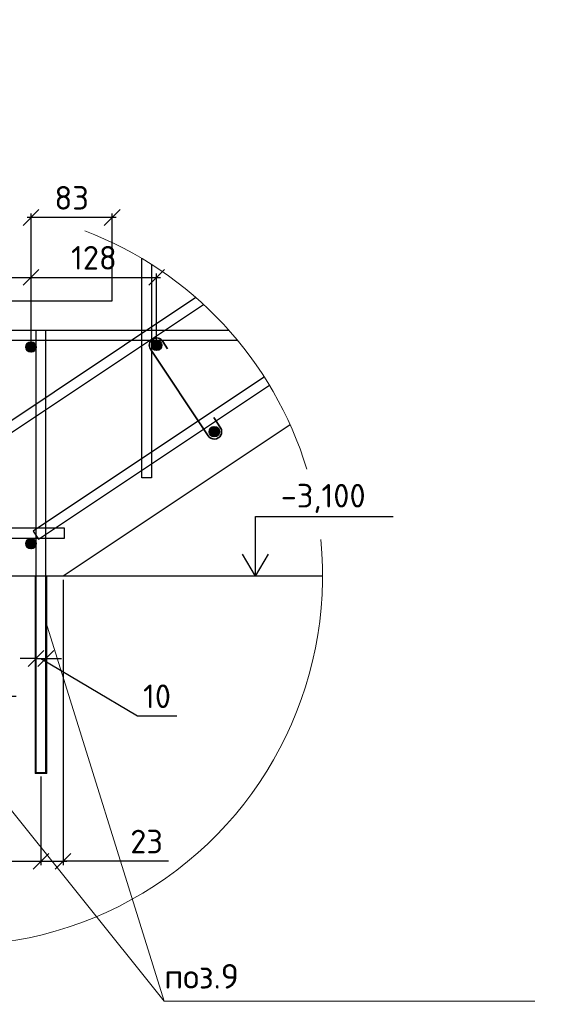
# Model space of a CAD drawing. Header units: millimetres. Extents: x 125896 to 2572636, y -120305 to 130347.
# Tile 242 of 256: x 414159 to 419648, y 30947 to 40964. Entities that reach past the tile are written whole.
import ezdxf

# ---------------------------------------------------------------- set-up
doc = ezdxf.new("R2010")
doc.units = ezdxf.units.MM
doc.linetypes.add('CENTER', pattern=[2, 1.25, -0.25, 0.25, -0.25])
for name, color, linetype, lineweight in [('Арматура', 152, 'Continuous', 40), ('ОСИ', 7, 'CENTER', 15), ('Основная 0.35', 200, 'Continuous', 35), ('Столовая Двери и окна', 7, 'Continuous', 15), ('ТЕКСТ', 7, 'Continuous', 15)]:
    doc.layers.add(name, color=color, linetype=linetype, lineweight=lineweight)
doc.layers.add('Столовая - обозначения', color=7, linetype='Continuous')
doc.layers.add('ФВ-2', color=7, linetype='Continuous')
doc.styles.add('GOST-2.304_Type-B', font='GOST Common.ttf')
doc.styles.get("Standard").update_dxf_attribs({"font": 'isocpeur.ttf'})
doc.styles.add('ГОСТ', font='isocpeur.ttf')
doc.dimstyles.new('Осевые', dxfattribs={"dimscale": 0.7, "dimtxt": 450, "dimasz": 400, "dimexe": 100, "dimexo": 100, "dimgap": 100, "dimtad": 1, "dimdec": 0, "dimzin": 0, "dimdsep": 46, "dimtxsty": 'Standard', "dimblk": 'OBLIQUE', "dimcen": 9, "dimdle": 100, "dimazin": 0, "dimtm": 1e-09, "dimtfac": 1, "dimtdec": 0, "dimtofl": 0, "dimtmove": 0, "dimatfit": 3, "dimfxl": 1, "dimtolj": 1, "dimtzin": 0, "dimarcsym": 0})

# ---------------------------------------------------------------- blocks, each defined once
blk = doc.blocks.new('_OBLIQUE')
at = {"color": 0, "linetype": 'ByBlock'}
blk.add_line((-0.5, -0.5), (0.5, 0.5), dxfattribs=at)
blk = doc.blocks.new('*D724')
at = {"layer": 'Defpoints', "color": 0, "linetype": 'ByBlock', "lineweight": 20, "ltscale": 13, "transparency": 16777216}
for p in [(412675, 33304, 3600), (414375, 33304, 3600), (414375, 32403)]:
    blk.add_point(p, dxfattribs=at)
at = {"layer": 'ОСИ', "color": 0, "linetype": 'ByBlock', "lineweight": -2, "ltscale": 13, "transparency": 16777216}
for p, q in [((412675, 33264), (412675, 32363)), ((414375, 33264), (414375, 32363)), ((412635, 32403), (414415, 32403))]:
    blk.add_line(p, q, dxfattribs=at)
at = {"layer": 'ОСИ', "color": 0, "linetype": 'ByBlock', "lineweight": -2, "ltscale": 13, "transparency": 16777216, "xscale": 160, "yscale": 160, "zscale": 160, "rotation": 180}
blk.add_blockref('_OBLIQUE', (412675, 32403), dxfattribs=at)
at = {"layer": 'ОСИ', "color": 0, "linetype": 'ByBlock', "lineweight": -2, "ltscale": 13, "transparency": 16777216, "xscale": 160, "yscale": 160, "zscale": 160}
blk.add_blockref('_OBLIQUE', (414375, 32403), dxfattribs=at)
at = {"layer": 'ОСИ', "color": 0, "linetype": 'ByBlock', "ltscale": 13, "transparency": 16777216, "insert": (413525, 32603), "char_height": 240, "attachment_point": 5}
blk.add_mtext('\\A1;170', dxfattribs=at)
blk = doc.blocks.new('*D725')
at = {"layer": 'Defpoints', "color": 0, "linetype": 'ByBlock', "lineweight": 20, "ltscale": 13, "transparency": 16777216}
for p in [(414600, 35304, 1800), (414375, 33304, 3600), (414600, 32403)]:
    blk.add_point(p, dxfattribs=at)
at = {"layer": 'ОСИ', "color": 0, "linetype": 'ByBlock', "lineweight": -2, "ltscale": 13, "transparency": 16777216}
for p, q in [((414600, 35264), (414600, 32363)), ((414375, 33264), (414375, 32363)), ((414335, 32403), (414640, 32403)), ((415674, 32403), (414600, 32403))]:
    blk.add_line(p, q, dxfattribs=at)
at = {"layer": 'ОСИ', "color": 0, "linetype": 'ByBlock', "lineweight": -2, "ltscale": 13, "transparency": 16777216, "xscale": 160, "yscale": 160, "zscale": 160, "rotation": 180}
blk.add_blockref('_OBLIQUE', (414375, 32403), dxfattribs=at)
at = {"layer": 'ОСИ', "color": 0, "linetype": 'ByBlock', "lineweight": -2, "ltscale": 13, "transparency": 16777216, "xscale": 160, "yscale": 160, "zscale": 160}
blk.add_blockref('_OBLIQUE', (414600, 32403), dxfattribs=at)
at = {"layer": 'ОСИ', "color": 0, "linetype": 'ByBlock', "ltscale": 13, "transparency": 16777216, "insert": (415450, 32603), "char_height": 240, "attachment_point": 5}
blk.add_mtext('\\A1;23', dxfattribs=at)
blk = doc.blocks.new('*D728')
at = {"layer": 'Defpoints', "color": 0, "linetype": 'ByBlock', "lineweight": 20, "ltscale": 13, "transparency": 16777216}
for p in [(414275, 38342), (412570, 37634, 3600), (414275, 37634, 3600)]:
    blk.add_point(p, dxfattribs=at)
at = {"layer": 'ОСИ', "color": 0, "linetype": 'ByBlock', "lineweight": -2, "ltscale": 13, "transparency": 16777216}
for p, q in [((412570, 37674), (412570, 38382)), ((414275, 37674), (414275, 38382)), ((412530, 38342), (414315, 38342))]:
    blk.add_line(p, q, dxfattribs=at)
at = {"layer": 'ОСИ', "color": 0, "linetype": 'ByBlock', "lineweight": -2, "ltscale": 13, "transparency": 16777216, "xscale": 160, "yscale": 160, "zscale": 160, "rotation": 180}
blk.add_blockref('_OBLIQUE', (412570, 38342), dxfattribs=at)
at = {"layer": 'ОСИ', "color": 0, "linetype": 'ByBlock', "lineweight": -2, "ltscale": 13, "transparency": 16777216, "xscale": 160, "yscale": 160, "zscale": 160}
blk.add_blockref('_OBLIQUE', (414275, 38342), dxfattribs=at)
at = {"layer": 'ОСИ', "color": 0, "linetype": 'ByBlock', "ltscale": 13, "transparency": 16777216, "insert": (413423, 38542), "char_height": 240, "attachment_point": 5}
blk.add_mtext('\\A1;170', dxfattribs=at)
blk = doc.blocks.new('*D729')
at = {"layer": 'Defpoints', "color": 0, "linetype": 'ByBlock', "lineweight": 20, "ltscale": 13, "transparency": 16777216}
for p in [(415552, 38342), (414275, 37634, 3600), (415552, 37651, 3600)]:
    blk.add_point(p, dxfattribs=at)
at = {"layer": 'ОСИ', "color": 0, "linetype": 'ByBlock', "lineweight": -2, "ltscale": 13, "transparency": 16777216}
for p, q in [((414275, 37674), (414275, 38382)), ((415552, 37691), (415552, 38382)), ((414235, 38342), (415592, 38342))]:
    blk.add_line(p, q, dxfattribs=at)
at = {"layer": 'ОСИ', "color": 0, "linetype": 'ByBlock', "lineweight": -2, "ltscale": 13, "transparency": 16777216, "xscale": 160, "yscale": 160, "zscale": 160, "rotation": 180}
blk.add_blockref('_OBLIQUE', (414275, 38342), dxfattribs=at)
at = {"layer": 'ОСИ', "color": 0, "linetype": 'ByBlock', "lineweight": -2, "ltscale": 13, "transparency": 16777216, "xscale": 160, "yscale": 160, "zscale": 160}
blk.add_blockref('_OBLIQUE', (415552, 38342), dxfattribs=at)
at = {"layer": 'ОСИ', "color": 0, "linetype": 'ByBlock', "ltscale": 13, "transparency": 16777216, "insert": (414914, 38542), "char_height": 240, "attachment_point": 5}
blk.add_mtext('\\A1;128', dxfattribs=at)
blk = doc.blocks.new('*D730')
at = {"layer": 'Defpoints', "color": 0, "linetype": 'ByBlock', "lineweight": 20, "ltscale": 13, "transparency": 16777216}
for p in [(414275, 38952), (414275, 38104), (415100, 38104, 3600)]:
    blk.add_point(p, dxfattribs=at)
at = {"layer": 'ОСИ', "color": 0, "linetype": 'ByBlock', "lineweight": -2, "ltscale": 13, "transparency": 16777216}
for p, q in [((414275, 38144), (414275, 38992)), ((415100, 38144), (415100, 38992)), ((415140, 38952), (414235, 38952))]:
    blk.add_line(p, q, dxfattribs=at)
at = {"layer": 'ОСИ', "color": 0, "linetype": 'ByBlock', "lineweight": -2, "ltscale": 13, "transparency": 16777216, "xscale": 160, "yscale": 160, "zscale": 160, "rotation": 180}
blk.add_blockref('_OBLIQUE', (414275, 38952), dxfattribs=at)
at = {"layer": 'ОСИ', "color": 0, "linetype": 'ByBlock', "lineweight": -2, "ltscale": 13, "transparency": 16777216, "xscale": 160, "yscale": 160, "zscale": 160}
blk.add_blockref('_OBLIQUE', (415100, 38952), dxfattribs=at)
at = {"layer": 'ОСИ', "color": 0, "linetype": 'ByBlock', "ltscale": 13, "transparency": 16777216, "insert": (414688, 39152), "char_height": 240, "attachment_point": 5}
blk.add_mtext('\\A1;83', dxfattribs=at)
blk = doc.blocks.new('*D731')
at = {"layer": 'Defpoints', "color": 0, "linetype": 'ByBlock', "lineweight": 20, "ltscale": 13, "transparency": 16777216}
for p in [(414325, 34587, 3600), (414425, 34587, 3600), (414425, 34465)]:
    blk.add_point(p, dxfattribs=at)
at = {"layer": 'ОСИ', "color": 0, "linetype": 'ByBlock', "lineweight": -2, "ltscale": 13, "transparency": 16777216}
for p, q in [((414325, 34465), (414165, 34465)), ((414325, 34547), (414325, 34425)), ((414325, 34465), (414425, 34465)), ((414375, 34465), (415356, 33881)), ((414425, 34547), (414425, 34425)), ((414425, 34465), (414585, 34465)), ((415356, 33881), (415756, 33881))]:
    blk.add_line(p, q, dxfattribs=at)
at = {"layer": 'ОСИ', "color": 0, "linetype": 'ByBlock', "lineweight": -2, "ltscale": 13, "transparency": 16777216, "xscale": 160, "yscale": 160, "zscale": 160}
blk.add_blockref('_OBLIQUE', (414325, 34465), dxfattribs=at)
at = {"layer": 'ОСИ', "color": 0, "linetype": 'ByBlock', "lineweight": -2, "ltscale": 13, "transparency": 16777216, "xscale": 160, "yscale": 160, "zscale": 160, "rotation": 180}
blk.add_blockref('_OBLIQUE', (414425, 34465), dxfattribs=at)
at = {"layer": 'ОСИ', "color": 0, "linetype": 'ByBlock', "ltscale": 13, "transparency": 16777216, "insert": (415556, 34081), "char_height": 240, "attachment_point": 5}
blk.add_mtext('\\A1;10', dxfattribs=at)
blk = doc.blocks.new('*D732')
at = {"layer": 'Defpoints', "color": 0, "linetype": 'ByBlock', "lineweight": 20, "ltscale": 13, "transparency": 16777216}
for p in [(412615, 33760, 3600), (412735, 33760, 3600), (412735, 33691)]:
    blk.add_point(p, dxfattribs=at)
at = {"layer": 'ОСИ', "color": 0, "linetype": 'ByBlock', "lineweight": -2, "ltscale": 13, "transparency": 16777216}
for p, q in [((412675, 33691), (413389, 34081)), ((413389, 34081), (414125, 34081)), ((412615, 33691), (412455, 33691)), ((412615, 33720), (412615, 33651)), ((412615, 33691), (412735, 33691)), ((412735, 33720), (412735, 33651)), ((412735, 33691), (412895, 33691))]:
    blk.add_line(p, q, dxfattribs=at)
at = {"layer": 'ОСИ', "color": 0, "linetype": 'ByBlock', "lineweight": -2, "ltscale": 13, "transparency": 16777216, "xscale": 160, "yscale": 160, "zscale": 160}
blk.add_blockref('_OBLIQUE', (412615, 33691), dxfattribs=at)
at = {"layer": 'ОСИ', "color": 0, "linetype": 'ByBlock', "lineweight": -2, "ltscale": 13, "transparency": 16777216, "xscale": 160, "yscale": 160, "zscale": 160, "rotation": 180}
blk.add_blockref('_OBLIQUE', (412735, 33691), dxfattribs=at)
at = {"layer": 'ОСИ', "color": 0, "linetype": 'ByBlock', "ltscale": 13, "transparency": 16777216, "insert": (413757, 34281), "char_height": 240, "attachment_point": 5}
blk.add_mtext('\\A1;d=12', dxfattribs=at)

msp = doc.modelspace()

# ---------------------------------------------------------------- hatches: boundary and pattern name
at = {"layer": 'Арматура'}
h = msp.add_hatch(color=256, dxfattribs=at)
edge = h.paths.add_edge_path()
edge.add_arc((414275.1, 37633.8), 50, 0, 360)
h = msp.add_hatch(color=256, dxfattribs=at)
edge = h.paths.add_edge_path()
edge.add_arc((415552.4, 37651.5), 50, 0, 360)
h = msp.add_hatch(color=256, dxfattribs=at)
edge = h.paths.add_edge_path()
edge.add_arc((416138.6, 36772.2), 50, 0, 360)
h = msp.add_hatch(color=256, dxfattribs=at)
edge = h.paths.add_edge_path()
edge.add_arc((414275.1, 35633.8), 50, 0, 360)
at = {"layer": 'ФВ-2', "lineweight": 20, "true_color": 0x006272}
h = msp.add_hatch(dxfattribs=at)
h.set_pattern_fill('ANGLE', color=146, scale=2)
h.set_pattern_definition([(0, (4853.161, -63181.322), (0, 13.97), [10.16, -3.81]), (90, (4853.161, -63181.322), (-13.97, 9e-16), [10.16, -3.81])])
h.paths.add_polyline_path([(414325.1, 33303.8), (414315.1, 33303.8), (414315.1, 35303.8), (414325.1, 35303.8)])
h.paths.add_polyline_path([(414435.1, 33293.8), (414435.1, 33303.8), (414315.1, 33303.8), (414315.1, 33293.8)])
h.paths.add_polyline_path([(414435.1, 33303.8), (414425.1, 33303.8), (414425.1, 35303.8), (414435.1, 35303.8)])

# ---------------------------------------------------------------- linework, layer by layer
at = {"layer": 'Арматура'}
for centre in [(414275.1, 37633.8, 3600), (415552.4, 37651.5, 3600), (416138.6, 36772.2, 3791.8), (414275.1, 35633.8, 3600)]:
    msp.add_circle(centre, 50, dxfattribs=at)
at = {"layer": 'Основная 0.35'}
for p, q in [((415615.7, 37691.7, 3600), (415663.3, 37616.7, 3600)), ((416075.2, 36732, 3791.8), (415489.1, 37611.3, 3600)), ((416201.9, 36812.4, 3791.8), (416135.3, 36917.4, 3791.8))]:
    msp.add_line(p, q, dxfattribs=at)
for centre, start, end in [((415552.4, 37651.5, 3600), 32.40892, 212.40892), ((416138.6, 36772.2, 3791.8), 212.40892, 32.40892)]:
    msp.add_arc(centre, 75, start, end, dxfattribs=at)
at = {"layer": 'Столовая Двери и окна', "color": 18, "lineweight": 30, "true_color": 0x000000}
msp.add_line((416909.8, 36843.6, 1771.1), (414600.1, 35303.8, 1800), dxfattribs=at)
at = {"layer": 'Столовая Двери и окна', "color": 18, "lineweight": 25, "true_color": 0x000000}
for p, q in [((416558.6, 35301.3), (416558.6, 35908.3)), ((416558.6, 35908.3), (417959.1, 35908.3)), ((416558.6, 35301.3), (416426.9, 35527.6)), ((416558.6, 35301.3), (416690.2, 35527.6))]:
    msp.add_line(p, q, dxfattribs=at)
at = {"layer": 'Столовая Двери и окна', "color": 18, "lineweight": 20, "true_color": 0x000000}
for p, q in [((414425.1, 34838, 3600), (415629, 30978.6)), ((415629, 30978.6), (412725.1, 34601.1, 3600)), ((414315.1, 33303.8, 3600), (414435.1, 33303.8, 3600)), ((415629, 30978.6), (419399.5, 30978.6))]:
    msp.add_line(p, q, dxfattribs=at)
at = {"layer": 'Столовая Двери и окна', "color": 18, "lineweight": 30, "true_color": 0x000000, "elevation": 3600}
msp.add_lwpolyline([(412100.1, 36103.8), (412100.1, 38103.8), (415100.1, 38103.8), (415100.1, 38696.9)], dxfattribs=at)
at = {"layer": 'Столовая Двери и окна', "color": 146, "lineweight": 30, "true_color": 0x105689}
for points, elevation in [([(415500.1, 38475), (415500.1, 36303.8), (415400.1, 36303.8), (415400.1, 38536.5)], 3600), ([(415952.4, 38136.4), (412340.1, 35728.2), (412395.5, 35645), (416029.2, 38067.4)], 1608.2), ([(416288.1, 37803.8), (412520.2, 37803.8), (412520.2, 37803.8), (412520.2, 37803.8)], 3600), ([(412589, 37703.8), (416374, 37703.8)], 3600), ([(416647.5, 37329.8), (414296.3, 35762.3), (414351.8, 35679.1), (416700, 37244.6)], 1800), ([(412379.9, 35691.1), (414615.8, 35691.1), (414615.8, 35791.1), (412379.9, 35791.1), (412379.9, 35791.1), (412379.9, 35791.1)], 3600)]:
    msp.add_lwpolyline(points, dxfattribs=dict(at, elevation=elevation))
at = {"layer": 'Столовая Двери и окна', "color": 5, "lineweight": 30, "elevation": 3600}
msp.add_lwpolyline([(414425.1, 37803.8), (414325.1, 37803.8), (414325.1, 33303.8), (414425.1, 33303.8)], close=True, dxfattribs=at)
at = {"layer": 'Столовая Двери и окна', "color": 5, "lineweight": 30}
msp.add_lwpolyline([(417239.5, 35303.8), (409718.8, 35303.8)], dxfattribs=at)
at = {"layer": 'Столовая Двери и окна', "color": 18, "lineweight": 20, "true_color": 0x000000, "elevation": 3600}
for points in [[(414325.1, 33303.8), (414315.1, 33303.8), (414315.1, 35303.8), (414325.1, 35303.8)], [(414435.1, 33303.8), (414425.1, 33303.8), (414425.1, 35303.8), (414435.1, 35303.8)], [(414435.1, 33293.8), (414435.1, 33303.8), (414315.1, 33303.8), (414315.1, 33293.8)]]:
    msp.add_lwpolyline(points, close=True, dxfattribs=at)
at = {"layer": 'Столовая Двери и окна', "color": 18, "lineweight": 20, "true_color": 0x000000}
for start, end in [(16.79413, 69.09066), (165.03656, 5.67826)]:
    msp.add_arc((413479.1, 35303.8), 3760.4, start, end, dxfattribs=at)

# ---------------------------------------------------------------- texts
at = {"insert": (226281.3, 54484), "char_height": 250, "attachment_point": 1, "style": 'ГОСТ'}
msp.add_mtext_dynamic_manual_height_columns('\\A1;\\pi9384.38;{\\H1.5152x;\\P\\pi1250;Общие указания\\P\\pi250;}1.^IРабочая документация разработана в соответствии с заданием на проектирование, требованиями действующих технических регламентов, стандартов, сводов правил и других документов, содержащих установленные требования.\\P2.^IРабочая документация выполнена в соответствии со следующими нормативными и техническими документами:\\P-^IСП 20.13330.2016 "Нагрузки и Воздействия";\\P-^IСП 63.13330.2012 "Бетонные и железобетонные конструкции. Основные положения";\\P-^IСП 22.13330.2016 "Основания зданий и сооружений";\\P-^IСП 45.13330.2012 "Земляные сооружения, основания и фундаменты".\\P3.   За относительную отметку 0,000 принята отметка чистого пола первого этажа.\\P4.^IПеречень видов работ, для которых необходимо составлять акты освидетельствования скрытых работ:\\P-^Iармирование конструкций;\\P-^Iосвидетельствование опалубки перед бетонированием;\\P-^Iвыполнение сварочных работ;\\P-^Iотбор контрольных проб бетона;\\P-^Iсоответствие законченных железобетонных конструкций проекту с отображением качества работ;\\P-^Iустройство монолитных конструкций, выполняемых в зимнее время;  \\P\\pi0;  -    устройство гидроизоляции;\\P\\pi250;-^Iуплотнение грунтов и обратную засыпку.\\PЗапрещается выполнение последующих работ при отсутствии актов освидетельствования предшествующих скрытых работ во всех случаях.\\P\\pi0;        5. Проект рассчитан на производство работ в период положительных температур. В случае выполнения работ при отрицательных температурах необходимо выполнять требования СНиП часть 3 по производству работ и ППР.\\P        6. При минимальной температуре воздуха до минус 15°С допускается: выдерживание бетона в конструкции методом термоса, при предварительном разогреве бетонной смеси, форсированный электроразогрев бетона в конструкции с повторным уплотнением.\\P\\pi250;При минимальной температуре воздуха до минус 25°С допускается: обогрев бетона в греющей опалубке с помощью низкотемпературных электронагревателей, электродный сквозной прогрев бетона, электрообогрев с помощью греющего провода.\\P\\pi0;7. При отрицательной температуре воздуха уплотнение грунта обратной засыпки в траншеях должно \\Pосуществляться до достижения коэффициента уплотнения 0,98. \\PВремя уплотнения грунта в зависимости от температуры воздуха: \\P\\pi250;-^Iпри t{\\H0.7x;\\So^ ;}-5, 90-120 минут; при t{\\H0.7x;\\So^ ;\\H1.42857x;-10, 60-90 минут; }при t{\\H0.7x;\\So^ ;\\H1.42857x;-20, 40-60 минут; }при t{\\H0.7x;\\So^ ;\\H1.42857x;-30, 20-30 минут;\\P\\pi0;Работы по выполнению насыпей и обратных засыпок при отрицательных температурах должны производить с учетом следующих требований:\\P\\pi250;-^Iподготовку поверхности (основания) насыпи и обратных засыпок следует выполнять с полным удалением снега, льда, промерзшего слоя слабого и пучинистого грунта на всю его глубину;\\P-^Iотсыпку в насыпь и обратные засыпки грунтов необходимо производить при их природной влажности и в талом состоянии с содержанием комьев мерзлого грунта, не превышающим требований, приведенных в приложении М СП 45.13330.2017. Свод правил. Земляные сооружения, основания и фундаменты., и, как правило, на не промерзшие ранее отсыпанные и уплотненные слои. В отдельных случаях при согласовании с автором проекта допускается грунты отсыпать на непучинистые грунты, промерзшие на глубину не более 15 см;\\P-^Iпри пониженной влажности отсыпанных грунтов для их уплотнения следует применять более тяжелое грунтоуплотняющее оборудование; \\P-^Iработы по отсыпке и уплотнению каждого слоя должны выполнять в течение одной рабочей смены; - при выполнении насыпей из глинистых грунтов при обильном снеговыпадении все работы должны быть прекращены; - перерывы в работах по выполнению насыпей и обратных засыпок допускаются только при условиях, что за время перерыва глубина промерзания ранее уплотненных пучинистых грунтов не превысит 15 см или на время перерыва ранее уплотненные грунты утепляются специальными средствами (например, маловлажным рыхлым грунтом, который в последующем удаляется); - все работы по отсыпке грунтов и их уплотнению выполняют с повышенной интенсивностью.}', width=20474.372, gutter_width=5800, heights=[24436.9], dxfattribs=at)
at = {"layer": 'Столовая - обозначения', "lineweight": 25}
for s, height, p in [('-3,100', 240, (416814.5, 36001.5)), ('поз.9', 250, (415629, 31107))]:
    msp.add_text(s, height=height, dxfattribs=at).set_placement(p)
at = {"layer": 'ТЕКСТ', "ltscale": 100, "insert": (333656.9, 37680.9), "char_height": 250, "attachment_point": 1, "style": 'GOST-2.304_Type-B'}
msp.add_mtext_dynamic_manual_height_columns('\\pi750;Примечание\\P1 Обратную засыпку пазух выполнять непучинистым, ненабухающим грунтом без органических включений с проливкой водой слоями не более 20 см с уплотнением грунта до коэффициента уплотнения 0,95. Условия работ по выполнению обратной засыпки при отрицательных температурах смотреть в общих указаниях лист 1.\\P2 При производстве земляных работ не допускать ухудшения свойств грунтов и качества подготовленного основания вследствие замачивания, промерзания, размыва, повреждения механизмами и транспортом.\\P3 Поз. 9 и 11 установить на хим. анкер BIT 200 (EASY FIX DIT-200) или аналог. Анкеровка выполняется в теле стен, ступеней и в теле плиты по всей длине с шагом 200 мм. Отверстие диаметром 12 мм.\\P4 При изготовлении пространственных арматурных каркасов соединение стержней выполнять при помощи вязальной проволоки. \\P5 Поз. 7 установить в шахматном порядке.\\P6 Выполнить обмазочную гидроизоляцию внутренних поверхностей вертикальных Ж/Б конструкций, соприкасающихся с грунтом под лестничным маршем за 2 раза. Материал гидроизоляции - Битумно-резиновая мастика Технониколь AquaMast\\P7 Выполнить укладку рулонной гидроизоляции Техноэласт ЭПП под устройство лестничного марша.', width=17507.725, gutter_width=1250, heights=[0], dxfattribs=at)

# ---------------------------------------------------------------- dimensions: what is measured, and where the dimension line sits
at = {"layer": 'ОСИ', "linetype": 'ByBlock', "ltscale": 13}
for base, p1, p2, picture, middle in [((414275.064131, 38952.3359922), (415100.064131, 38103.8151614, 3599.99997), (414275.064131, 38103.8151614), '*D730', (414687.564131, 39152.3359922)), ((414275.064131, 38341.7067661), (412570.064131, 37633.8151614, 3599.99997), (414275.064131, 37633.8151614, 3599.99997), '*D728', (413422.564131, 38541.7067661)), ((415552.4, 38341.7), (414275.1, 37633.8, 3600), (415552.4, 37651.5, 3600), '*D729', (414913.7, 38541.7)), ((414375.1, 32402.9), (412675.1, 33303.8, 3600), (414375.1, 33303.8, 3600), '*D724', (413525.1, 32602.9))]:
    dim = msp.add_linear_dim(base=base, p1=p1, p2=p2, dimstyle='Осевые', override={"dimscale": 0.8, "dimtxt": 300, "dimasz": 200, "dimexe": 50, "dimexo": 50, "dimlfac": 0.1, "dimdle": 50, "dimtmove": 1}, dxfattribs=at)
    dim.commit()
    dim.dimension.update_dxf_attribs({"geometry": picture, "text_midpoint": middle})
for base, p1, p2, picture, middle in [((414600.064131, 32402.88494), (414375.064131, 33303.8151614, 3599.99997), (414600.064131, 35303.8151614, 1799.999985), '*D725', (415450.4062176, 32400.25994)), ((414425.1, 34465.3), (414325.1, 34586.7, 3600), (414425.1, 34586.7, 3600), '*D731', (415436, 33880.7))]:
    dim = msp.add_linear_dim(base=base, p1=p1, p2=p2, dimstyle='Осевые', override={"dimscale": 0.8, "dimtxt": 300, "dimasz": 200, "dimexe": 50, "dimexo": 50, "dimlfac": 0.1, "dimdle": 50, "dimtmove": 1}, dxfattribs=at)
    dim.commit()
    dim.dimension.update_dxf_attribs({"geometry": picture, "text_midpoint": middle, "dimtype": 160})
dim = msp.add_linear_dim(base=(412735.1, 33691), p1=(412615.1, 33760.2, 3600), p2=(412735.1, 33760.2, 3600), text='d=<>', dimstyle='Осевые', override={"dimscale": 0.8, "dimtxt": 300, "dimasz": 200, "dimexe": 50, "dimexo": 50, "dimlfac": 0.1, "dimdle": 50, "dimtmove": 1}, dxfattribs=at)
dim.commit()
dim.dimension.update_dxf_attribs({"geometry": '*D732', "text_midpoint": (413468.7, 34081.2), "dimtype": 160})

doc.saveas('drawing.dxf')
